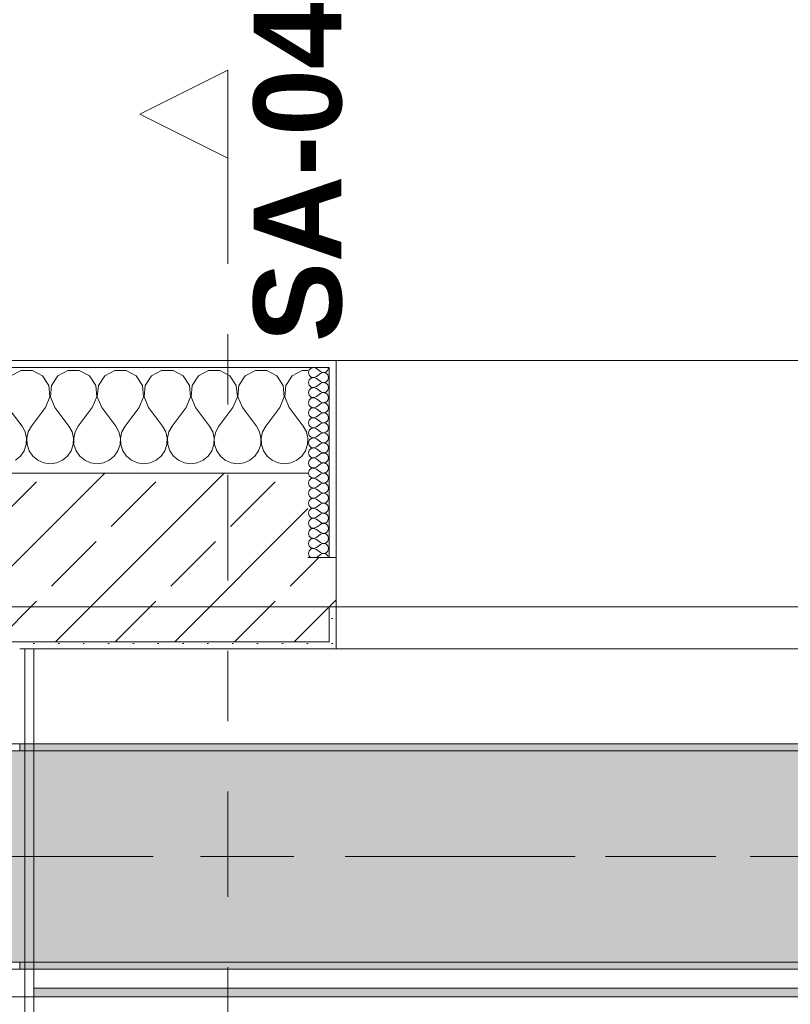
# Model space of a CAD drawing. Header units: metres. Extents: x -3.6 to 84.5, y -11 to 16.8.
# Tile 204 of 256: x 33.1 to 34.2, y 12.9 to 14.3. Entities that reach past the tile are written whole.
import ezdxf

# ---------------------------------------------------------------- set-up
doc = ezdxf.new("R2010")
doc.units = ezdxf.units.M
doc.header["$MEASUREMENT"] = 0
for name, pattern in [('Achse', [0.2, 0.1, -0.05, 0, -0.05]), ('Schnittlinie', [0.3, 0.15, -0.075, 0, -0.075]), ('Strichlinie doppelt', [0.546806, 0.264583, -0.105833, 0.070556, -0.105833]), ('Wipeout_Contour', [1, 0, -1])]:
    doc.linetypes.add(name, pattern=pattern)
for name, color, linetype in [('203 - Marker.Schnitt - Ausbaudetail SA', 7, 'Continuous'), ('451 - Universal.Achsen Raster', 7, 'Continuous'), ('604 - Struktur.Wand Aussen', 7, 'Continuous'), ('608 - Struktur.Träger', 7, 'Continuous'), ('Neubau_606 - Struktur.Wand Innen Ausbau', 7, 'Continuous'), ('Neubau_653 - Abdeckung.TB Verkofferung', 7, 'Continuous')]:
    doc.layers.add(name, color=color, linetype=linetype)
doc.styles.add('ERSTELLTER_STIL_1', font='txt')
pattern_1 = [(45, (0, 0), (-0.01767767, 0.01767767), [0, -0.025])]
pattern_2 = [(0, (0, 0), (0, 0.08660254), [0, -0.05]), (0, (0.025, 0.0433), (0, 0.08660254), [0, -0.05])]
pattern_3 = [(45, (0, 0), (-0.0848528, 0.0848528), []), (45, (-0.04243, 0.04243), (-0.0848528, 0.0848528), [0.09, -0.03])]

# ---------------------------------------------------------------- blocks, each defined once
blk = doc.blocks.new('*X39')
at = {"layer": '604 - Struktur.Wand Aussen', "color": 7, "linetype": 'Continuous', "lineweight": 5}
for p, q in [((33.0919, 13.8407), (33.0776, 13.833)), ((33.1081, 13.8407), (33.0919, 13.8407)), ((33.1224, 13.833), (33.1081, 13.8407)), ((33.1314, 13.8195), (33.1224, 13.833)), ((33.1442, 13.833), (33.1352, 13.8195)), ((33.1585, 13.8407), (33.1442, 13.833)), ((33.1748, 13.8407), (33.1585, 13.8407)), ((33.1891, 13.833), (33.1748, 13.8407)), ((33.1981, 13.8195), (33.1891, 13.833)), ((33.2109, 13.833), (33.2019, 13.8195)), ((33.2252, 13.8407), (33.2109, 13.833)), ((33.2415, 13.8407), (33.2252, 13.8407)), ((33.2558, 13.833), (33.2415, 13.8407)), ((33.2648, 13.8195), (33.2558, 13.833)), ((33.2776, 13.833), (33.2686, 13.8195)), ((33.2919, 13.8407), (33.2776, 13.833)), ((33.3081, 13.8407), (33.2919, 13.8407)), ((33.3224, 13.833), (33.3081, 13.8407)), ((33.3314, 13.8195), (33.3224, 13.833)), ((33.3442, 13.833), (33.3352, 13.8195)), ((33.3585, 13.8407), (33.3442, 13.833)), ((33.3748, 13.8407), (33.3585, 13.8407)), ((33.3891, 13.833), (33.3748, 13.8407)), ((33.3981, 13.8195), (33.3891, 13.833)), ((33.4109, 13.833), (33.4019, 13.8195)), ((33.4252, 13.8407), (33.4109, 13.833)), ((33.4415, 13.8407), (33.4252, 13.8407)), ((33.4558, 13.833), (33.4415, 13.8407)), ((33.4648, 13.8195), (33.4558, 13.833)), ((33.4776, 13.833), (33.4686, 13.8195)), ((33.4919, 13.8407), (33.4776, 13.833)), ((33.5, 13.8407), (33.4919, 13.8407)), ((33.133, 13.8033), (33.1314, 13.8195)), ((33.1352, 13.8195), (33.1337, 13.8033)), ((33.1996, 13.8033), (33.1981, 13.8195)), ((33.2019, 13.8195), (33.2004, 13.8033)), ((33.2663, 13.8033), (33.2648, 13.8195)), ((33.2686, 13.8195), (33.267, 13.8033)), ((33.333, 13.8033), (33.3314, 13.8195)), ((33.3352, 13.8195), (33.3337, 13.8033)), ((33.3996, 13.8033), (33.3981, 13.8195)), ((33.4019, 13.8195), (33.4004, 13.8033)), ((33.4663, 13.8033), (33.4648, 13.8195)), ((33.4686, 13.8195), (33.467, 13.8033)), ((33.1267, 13.7883), (33.133, 13.8033)), ((33.1337, 13.8033), (33.14, 13.7883)), ((33.1933, 13.7883), (33.1996, 13.8033)), ((33.2004, 13.8033), (33.2067, 13.7883)), ((33.26, 13.7883), (33.2663, 13.8033)), ((33.267, 13.8033), (33.2733, 13.7883)), ((33.3267, 13.7883), (33.333, 13.8033)), ((33.3337, 13.8033), (33.34, 13.7883)), ((33.3933, 13.7883), (33.3996, 13.8033)), ((33.4004, 13.8033), (33.4067, 13.7883)), ((33.46, 13.7883), (33.4663, 13.8033)), ((33.467, 13.8033), (33.4733, 13.7883)), ((33.0733, 13.7883), (33.0933, 13.7617)), ((33.1267, 13.7883), (33.1067, 13.7617)), ((33.14, 13.7883), (33.16, 13.7617)), ((33.1933, 13.7883), (33.1733, 13.7617)), ((33.2067, 13.7883), (33.2267, 13.7617)), ((33.26, 13.7883), (33.24, 13.7617)), ((33.2733, 13.7883), (33.2933, 13.7617)), ((33.3267, 13.7883), (33.3067, 13.7617)), ((33.34, 13.7883), (33.36, 13.7617)), ((33.3933, 13.7883), (33.3733, 13.7617)), ((33.4067, 13.7883), (33.4267, 13.7617)), ((33.46, 13.7883), (33.44, 13.7617)), ((33.4733, 13.7883), (33.4933, 13.7617)), ((33.0978, 13.7536), (33.0933, 13.7617)), ((33.1067, 13.7617), (33.1022, 13.7536)), ((33.1645, 13.7536), (33.16, 13.7617)), ((33.1733, 13.7617), (33.1689, 13.7536)), ((33.2311, 13.7536), (33.2267, 13.7617)), ((33.24, 13.7617), (33.2355, 13.7536)), ((33.2978, 13.7536), (33.2933, 13.7617)), ((33.3067, 13.7617), (33.3022, 13.7536)), ((33.3645, 13.7536), (33.36, 13.7617)), ((33.3733, 13.7617), (33.3689, 13.7536)), ((33.4311, 13.7536), (33.4267, 13.7617)), ((33.44, 13.7617), (33.4355, 13.7536)), ((33.4978, 13.7536), (33.4933, 13.7617)), ((33.0999, 13.7447), (33.0978, 13.7536)), ((33.0994, 13.7355), (33.0999, 13.7447)), ((33.1022, 13.7536), (33.1001, 13.7447)), ((33.1001, 13.7447), (33.1006, 13.7355)), ((33.1665, 13.7447), (33.1645, 13.7536)), ((33.1661, 13.7355), (33.1665, 13.7447)), ((33.1689, 13.7536), (33.1668, 13.7447)), ((33.1668, 13.7447), (33.1672, 13.7355)), ((33.2332, 13.7447), (33.2311, 13.7536)), ((33.2328, 13.7355), (33.2332, 13.7447)), ((33.2355, 13.7536), (33.2335, 13.7447)), ((33.2335, 13.7447), (33.2339, 13.7355)), ((33.2999, 13.7447), (33.2978, 13.7536)), ((33.2994, 13.7355), (33.2999, 13.7447)), ((33.3022, 13.7536), (33.3001, 13.7447)), ((33.3001, 13.7447), (33.3006, 13.7355)), ((33.3665, 13.7447), (33.3645, 13.7536)), ((33.3661, 13.7355), (33.3665, 13.7447)), ((33.3689, 13.7536), (33.3668, 13.7447)), ((33.3668, 13.7447), (33.3672, 13.7355)), ((33.4332, 13.7447), (33.4311, 13.7536)), ((33.4328, 13.7355), (33.4332, 13.7447)), ((33.4355, 13.7536), (33.4335, 13.7447)), ((33.4335, 13.7447), (33.4339, 13.7355)), ((33.4999, 13.7447), (33.4978, 13.7536)), ((33.4994, 13.7355), (33.4999, 13.7447)), ((33.0965, 13.7268), (33.0994, 13.7355)), ((33.1006, 13.7355), (33.1035, 13.7268)), ((33.1631, 13.7268), (33.1661, 13.7355)), ((33.1672, 13.7355), (33.1702, 13.7268)), ((33.2298, 13.7268), (33.2328, 13.7355)), ((33.2339, 13.7355), (33.2369, 13.7268)), ((33.2965, 13.7268), (33.2994, 13.7355)), ((33.3006, 13.7355), (33.3035, 13.7268)), ((33.3631, 13.7268), (33.3661, 13.7355)), ((33.3672, 13.7355), (33.3702, 13.7268)), ((33.4298, 13.7268), (33.4328, 13.7355)), ((33.4339, 13.7355), (33.4369, 13.7268)), ((33.4965, 13.7268), (33.4994, 13.7355)), ((33.0842, 13.7133), (33.0913, 13.7192)), ((33.0913, 13.7192), (33.0965, 13.7268)), ((33.1035, 13.7268), (33.1087, 13.7192)), ((33.1087, 13.7192), (33.1158, 13.7133)), ((33.1509, 13.7133), (33.1579, 13.7192)), ((33.1579, 13.7192), (33.1631, 13.7268)), ((33.1702, 13.7268), (33.1754, 13.7192)), ((33.1754, 13.7192), (33.1825, 13.7133)), ((33.2175, 13.7133), (33.2246, 13.7192)), ((33.2246, 13.7192), (33.2298, 13.7268)), ((33.2369, 13.7268), (33.2421, 13.7192)), ((33.2421, 13.7192), (33.2491, 13.7133)), ((33.2842, 13.7133), (33.2913, 13.7192)), ((33.2913, 13.7192), (33.2965, 13.7268)), ((33.3035, 13.7268), (33.3087, 13.7192)), ((33.3087, 13.7192), (33.3158, 13.7133)), ((33.3509, 13.7133), (33.3579, 13.7192)), ((33.3579, 13.7192), (33.3631, 13.7268)), ((33.3702, 13.7268), (33.3754, 13.7192)), ((33.3754, 13.7192), (33.3825, 13.7133)), ((33.4175, 13.7133), (33.4246, 13.7192)), ((33.4246, 13.7192), (33.4298, 13.7268)), ((33.4369, 13.7268), (33.4421, 13.7192)), ((33.4421, 13.7192), (33.4491, 13.7133)), ((33.4842, 13.7133), (33.4913, 13.7192)), ((33.4913, 13.7192), (33.4965, 13.7268)), ((33.1158, 13.7133), (33.1242, 13.7096)), ((33.1242, 13.7096), (33.1333, 13.7083)), ((33.1333, 13.7083), (33.1424, 13.7096)), ((33.1424, 13.7096), (33.1509, 13.7133)), ((33.1825, 13.7133), (33.1909, 13.7096)), ((33.1909, 13.7096), (33.2, 13.7083)), ((33.2, 13.7083), (33.2091, 13.7096)), ((33.2091, 13.7096), (33.2175, 13.7133)), ((33.2491, 13.7133), (33.2576, 13.7096)), ((33.2576, 13.7096), (33.2667, 13.7083)), ((33.2667, 13.7083), (33.2758, 13.7096)), ((33.2758, 13.7096), (33.2842, 13.7133)), ((33.3158, 13.7133), (33.3242, 13.7096)), ((33.3242, 13.7096), (33.3333, 13.7083)), ((33.3333, 13.7083), (33.3424, 13.7096)), ((33.3424, 13.7096), (33.3509, 13.7133)), ((33.3825, 13.7133), (33.3909, 13.7096)), ((33.3909, 13.7096), (33.4, 13.7083)), ((33.4, 13.7083), (33.4091, 13.7096)), ((33.4091, 13.7096), (33.4175, 13.7133)), ((33.4491, 13.7133), (33.4576, 13.7096)), ((33.4576, 13.7096), (33.4667, 13.7083)), ((33.4667, 13.7083), (33.4758, 13.7096)), ((33.4758, 13.7096), (33.4842, 13.7133))]:
    blk.add_line(p, q, dxfattribs=at)
blk = doc.blocks.new('*X66')
at = {"layer": '604 - Struktur.Wand Aussen', "color": 7, "linetype": 'Continuous', "lineweight": 5}
for p, q in [((33.5018, 13.8416), (33.5007, 13.8379)), ((33.5047, 13.8442), (33.5018, 13.8416)), ((33.5085, 13.845), (33.5047, 13.8442)), ((33.5121, 13.8436), (33.5085, 13.845)), ((33.5121, 13.8436), (33.5179, 13.8393)), ((33.5282, 13.8412), (33.529, 13.843)), ((33.529, 13.843), (33.5293, 13.845)), ((33.5007, 13.8379), (33.5018, 13.8341)), ((33.5018, 13.8341), (33.5047, 13.8315)), ((33.5047, 13.83), (33.5018, 13.8273)), ((33.5047, 13.8315), (33.5085, 13.8307)), ((33.5085, 13.8307), (33.5047, 13.83)), ((33.5085, 13.8307), (33.5121, 13.8321)), ((33.5121, 13.8293), (33.5085, 13.8307)), ((33.5121, 13.8321), (33.5179, 13.8364)), ((33.5121, 13.8293), (33.5179, 13.825)), ((33.5179, 13.8393), (33.5196, 13.8383)), ((33.5196, 13.8374), (33.5179, 13.8364)), ((33.5196, 13.8383), (33.5215, 13.8379)), ((33.5215, 13.8378), (33.5196, 13.8374)), ((33.5215, 13.8379), (33.5235, 13.838)), ((33.5235, 13.8377), (33.5215, 13.8378)), ((33.5235, 13.838), (33.5253, 13.8386)), ((33.5253, 13.8371), (33.5235, 13.8377)), ((33.5253, 13.8386), (33.527, 13.8397)), ((33.527, 13.836), (33.5253, 13.8371)), ((33.527, 13.8397), (33.5282, 13.8412)), ((33.5282, 13.8345), (33.527, 13.836)), ((33.529, 13.8327), (33.5282, 13.8345)), ((33.5282, 13.827), (33.529, 13.8288)), ((33.5293, 13.8307), (33.529, 13.8327)), ((33.529, 13.8288), (33.5293, 13.8307)), ((33.5018, 13.8273), (33.5007, 13.8236)), ((33.5007, 13.8236), (33.5018, 13.8198)), ((33.5018, 13.8198), (33.5047, 13.8172)), ((33.5047, 13.8157), (33.5018, 13.813)), ((33.5047, 13.8172), (33.5085, 13.8165)), ((33.5085, 13.8164), (33.5047, 13.8157)), ((33.5085, 13.8165), (33.5121, 13.8179)), ((33.5121, 13.815), (33.5085, 13.8164)), ((33.5121, 13.8179), (33.5179, 13.8221)), ((33.5121, 13.815), (33.5179, 13.8107)), ((33.5179, 13.825), (33.5196, 13.824)), ((33.5196, 13.8231), (33.5179, 13.8221)), ((33.5196, 13.824), (33.5215, 13.8236)), ((33.5215, 13.8235), (33.5196, 13.8231)), ((33.5215, 13.8236), (33.5235, 13.8237)), ((33.5235, 13.8234), (33.5215, 13.8235)), ((33.5235, 13.8237), (33.5253, 13.8243)), ((33.5253, 13.8228), (33.5235, 13.8234)), ((33.5253, 13.8243), (33.527, 13.8254)), ((33.527, 13.8217), (33.5253, 13.8228)), ((33.527, 13.8254), (33.5282, 13.827)), ((33.5282, 13.8202), (33.527, 13.8217)), ((33.529, 13.8184), (33.5282, 13.8202)), ((33.5282, 13.8127), (33.529, 13.8145)), ((33.5293, 13.8164), (33.529, 13.8184)), ((33.529, 13.8145), (33.5293, 13.8164)), ((33.5018, 13.813), (33.5007, 13.8093)), ((33.5007, 13.8093), (33.5018, 13.8055)), ((33.5018, 13.8055), (33.5047, 13.8029)), ((33.5047, 13.8014), (33.5018, 13.7988)), ((33.5047, 13.8029), (33.5085, 13.8022)), ((33.5085, 13.8021), (33.5047, 13.8014)), ((33.5085, 13.8022), (33.5121, 13.8036)), ((33.5121, 13.8007), (33.5085, 13.8021)), ((33.5121, 13.8036), (33.5179, 13.8079)), ((33.5121, 13.8007), (33.5179, 13.7964)), ((33.5179, 13.8107), (33.5196, 13.8098)), ((33.5196, 13.8088), (33.5179, 13.8079)), ((33.5196, 13.8098), (33.5215, 13.8093)), ((33.5215, 13.8093), (33.5196, 13.8088)), ((33.5215, 13.8093), (33.5235, 13.8094)), ((33.5235, 13.8092), (33.5215, 13.8093)), ((33.5235, 13.8094), (33.5253, 13.81)), ((33.5253, 13.8085), (33.5235, 13.8092)), ((33.5253, 13.81), (33.527, 13.8112)), ((33.527, 13.8074), (33.5253, 13.8085)), ((33.527, 13.8112), (33.5282, 13.8127)), ((33.5282, 13.8059), (33.527, 13.8074)), ((33.529, 13.8041), (33.5282, 13.8059)), ((33.5282, 13.7984), (33.529, 13.8002)), ((33.5293, 13.8021), (33.529, 13.8041)), ((33.529, 13.8002), (33.5293, 13.8021)), ((33.5018, 13.7988), (33.5007, 13.795)), ((33.5007, 13.795), (33.5018, 13.7912)), ((33.5018, 13.7912), (33.5047, 13.7886)), ((33.5047, 13.7871), (33.5018, 13.7845)), ((33.5047, 13.7886), (33.5085, 13.7879)), ((33.5085, 13.7878), (33.5047, 13.7871)), ((33.5085, 13.7879), (33.5121, 13.7893)), ((33.5121, 13.7864), (33.5085, 13.7878)), ((33.5121, 13.7893), (33.5179, 13.7936)), ((33.5121, 13.7864), (33.5179, 13.7821)), ((33.5179, 13.7964), (33.5196, 13.7955)), ((33.5196, 13.7945), (33.5179, 13.7936)), ((33.5196, 13.7955), (33.5215, 13.795)), ((33.5215, 13.795), (33.5196, 13.7945)), ((33.5215, 13.795), (33.5235, 13.7951)), ((33.5235, 13.7949), (33.5215, 13.795)), ((33.5235, 13.7951), (33.5253, 13.7958)), ((33.5253, 13.7942), (33.5235, 13.7949)), ((33.5253, 13.7958), (33.527, 13.7969)), ((33.527, 13.7931), (33.5253, 13.7942)), ((33.527, 13.7969), (33.5282, 13.7984)), ((33.5282, 13.7916), (33.527, 13.7931)), ((33.529, 13.7898), (33.5282, 13.7916)), ((33.5282, 13.7841), (33.529, 13.7859)), ((33.5293, 13.7879), (33.529, 13.7898)), ((33.529, 13.7859), (33.5293, 13.7879)), ((33.5018, 13.7845), (33.5007, 13.7807)), ((33.5007, 13.7807), (33.5018, 13.777)), ((33.5018, 13.777), (33.5047, 13.7743)), ((33.5047, 13.7728), (33.5018, 13.7702)), ((33.5047, 13.7743), (33.5085, 13.7736)), ((33.5085, 13.7735), (33.5047, 13.7728)), ((33.5085, 13.7736), (33.5121, 13.775)), ((33.5121, 13.7721), (33.5085, 13.7735)), ((33.5121, 13.775), (33.5179, 13.7793)), ((33.5121, 13.7721), (33.5179, 13.7679)), ((33.5179, 13.7821), (33.5196, 13.7812)), ((33.5196, 13.7802), (33.5179, 13.7793)), ((33.5196, 13.7812), (33.5215, 13.7807)), ((33.5215, 13.7807), (33.5196, 13.7802)), ((33.5215, 13.7807), (33.5235, 13.7808)), ((33.5235, 13.7806), (33.5215, 13.7807)), ((33.5235, 13.7808), (33.5253, 13.7815)), ((33.5253, 13.78), (33.5235, 13.7806)), ((33.5253, 13.7815), (33.527, 13.7826)), ((33.527, 13.7788), (33.5253, 13.78)), ((33.527, 13.7826), (33.5282, 13.7841)), ((33.5282, 13.7773), (33.527, 13.7788)), ((33.529, 13.7755), (33.5282, 13.7773)), ((33.5282, 13.7698), (33.529, 13.7716)), ((33.5293, 13.7736), (33.529, 13.7755)), ((33.529, 13.7716), (33.5293, 13.7736)), ((33.5018, 13.7702), (33.5007, 13.7664)), ((33.5007, 13.7664), (33.5018, 13.7627)), ((33.5018, 13.7627), (33.5047, 13.76)), ((33.5047, 13.7585), (33.5018, 13.7559)), ((33.5047, 13.76), (33.5085, 13.7593)), ((33.5085, 13.7593), (33.5047, 13.7585)), ((33.5085, 13.7593), (33.5121, 13.7607)), ((33.5121, 13.7579), (33.5085, 13.7593)), ((33.5121, 13.7607), (33.5179, 13.765)), ((33.5121, 13.7579), (33.5179, 13.7536)), ((33.5179, 13.7679), (33.5196, 13.7669)), ((33.5196, 13.766), (33.5179, 13.765)), ((33.5196, 13.7669), (33.5215, 13.7665)), ((33.5215, 13.7664), (33.5196, 13.766)), ((33.5215, 13.7665), (33.5235, 13.7666)), ((33.5235, 13.7663), (33.5215, 13.7664)), ((33.5235, 13.7666), (33.5253, 13.7672)), ((33.5253, 13.7657), (33.5235, 13.7663)), ((33.5253, 13.7672), (33.527, 13.7683)), ((33.527, 13.7646), (33.5253, 13.7657)), ((33.527, 13.7683), (33.5282, 13.7698)), ((33.5282, 13.763), (33.527, 13.7646)), ((33.529, 13.7612), (33.5282, 13.763)), ((33.5293, 13.7593), (33.529, 13.7612)), ((33.529, 13.7573), (33.5293, 13.7593)), ((33.5018, 13.7559), (33.5007, 13.7521)), ((33.5007, 13.7521), (33.5018, 13.7484)), ((33.5018, 13.7484), (33.5047, 13.7458)), ((33.5047, 13.7442), (33.5018, 13.7416)), ((33.5047, 13.7458), (33.5085, 13.745)), ((33.5085, 13.745), (33.5047, 13.7442)), ((33.5085, 13.745), (33.5121, 13.7464)), ((33.5121, 13.7436), (33.5085, 13.745)), ((33.5121, 13.7464), (33.5179, 13.7507)), ((33.5179, 13.7536), (33.5196, 13.7526)), ((33.5196, 13.7517), (33.5179, 13.7507)), ((33.5196, 13.7526), (33.5215, 13.7522)), ((33.5215, 13.7521), (33.5196, 13.7517)), ((33.5215, 13.7522), (33.5235, 13.7523)), ((33.5235, 13.752), (33.5215, 13.7521)), ((33.5235, 13.7523), (33.5253, 13.7529)), ((33.5253, 13.7514), (33.5235, 13.752)), ((33.5253, 13.7529), (33.527, 13.754)), ((33.527, 13.7503), (33.5253, 13.7514)), ((33.527, 13.754), (33.5282, 13.7555)), ((33.5282, 13.7488), (33.527, 13.7503)), ((33.5282, 13.7555), (33.529, 13.7573)), ((33.529, 13.747), (33.5282, 13.7488)), ((33.5293, 13.745), (33.529, 13.747)), ((33.529, 13.743), (33.5293, 13.745)), ((33.5018, 13.7416), (33.5007, 13.7379)), ((33.5007, 13.7379), (33.5018, 13.7341)), ((33.5018, 13.7341), (33.5047, 13.7315)), ((33.5047, 13.73), (33.5018, 13.7273)), ((33.5047, 13.7315), (33.5085, 13.7307)), ((33.5085, 13.7307), (33.5047, 13.73)), ((33.5085, 13.7307), (33.5121, 13.7321)), ((33.5121, 13.7293), (33.5085, 13.7307)), ((33.5121, 13.7436), (33.5179, 13.7393)), ((33.5121, 13.7321), (33.5179, 13.7364)), ((33.5179, 13.7393), (33.5196, 13.7383)), ((33.5196, 13.7374), (33.5179, 13.7364)), ((33.5196, 13.7383), (33.5215, 13.7379)), ((33.5215, 13.7378), (33.5196, 13.7374)), ((33.5215, 13.7379), (33.5235, 13.738)), ((33.5235, 13.7377), (33.5215, 13.7378)), ((33.5235, 13.738), (33.5253, 13.7386)), ((33.5253, 13.7371), (33.5235, 13.7377)), ((33.5253, 13.7386), (33.527, 13.7397)), ((33.527, 13.736), (33.5253, 13.7371)), ((33.527, 13.7397), (33.5282, 13.7412)), ((33.5282, 13.7345), (33.527, 13.736)), ((33.5282, 13.7412), (33.529, 13.743)), ((33.529, 13.7327), (33.5282, 13.7345)), ((33.5293, 13.7307), (33.529, 13.7327)), ((33.529, 13.7288), (33.5293, 13.7307)), ((33.5018, 13.7273), (33.5007, 13.7236)), ((33.5007, 13.7236), (33.5018, 13.7198)), ((33.5018, 13.7198), (33.5047, 13.7172)), ((33.5047, 13.7157), (33.5018, 13.713)), ((33.5047, 13.7172), (33.5085, 13.7165)), ((33.5085, 13.7164), (33.5047, 13.7157)), ((33.5085, 13.7165), (33.5121, 13.7179)), ((33.5121, 13.715), (33.5085, 13.7164)), ((33.5121, 13.7293), (33.5179, 13.725)), ((33.5121, 13.7179), (33.5179, 13.7221)), ((33.5179, 13.725), (33.5196, 13.724)), ((33.5196, 13.7231), (33.5179, 13.7221)), ((33.5196, 13.724), (33.5215, 13.7236)), ((33.5215, 13.7235), (33.5196, 13.7231)), ((33.5215, 13.7236), (33.5235, 13.7237)), ((33.5235, 13.7234), (33.5215, 13.7235)), ((33.5235, 13.7237), (33.5253, 13.7243)), ((33.5253, 13.7228), (33.5235, 13.7234)), ((33.5253, 13.7243), (33.527, 13.7254)), ((33.527, 13.7217), (33.5253, 13.7228)), ((33.527, 13.7254), (33.5282, 13.727)), ((33.5282, 13.7202), (33.527, 13.7217)), ((33.5282, 13.727), (33.529, 13.7288)), ((33.529, 13.7184), (33.5282, 13.7202)), ((33.5293, 13.7164), (33.529, 13.7184)), ((33.529, 13.7145), (33.5293, 13.7164)), ((33.5018, 13.713), (33.5007, 13.7093)), ((33.5007, 13.7093), (33.5018, 13.7055)), ((33.5018, 13.7055), (33.5047, 13.7029)), ((33.5047, 13.7029), (33.5085, 13.7022)), ((33.5085, 13.7021), (33.5047, 13.7014)), ((33.5085, 13.7022), (33.5121, 13.7036)), ((33.5121, 13.7007), (33.5085, 13.7021)), ((33.5121, 13.715), (33.5179, 13.7107)), ((33.5121, 13.7036), (33.5179, 13.7079)), ((33.5179, 13.7107), (33.5196, 13.7098)), ((33.5196, 13.7088), (33.5179, 13.7079)), ((33.5196, 13.7098), (33.5215, 13.7093)), ((33.5215, 13.7093), (33.5196, 13.7088)), ((33.5215, 13.7093), (33.5235, 13.7094)), ((33.5235, 13.7092), (33.5215, 13.7093)), ((33.5235, 13.7094), (33.5253, 13.71)), ((33.5253, 13.7085), (33.5235, 13.7092)), ((33.5253, 13.71), (33.527, 13.7112)), ((33.527, 13.7074), (33.5253, 13.7085)), ((33.527, 13.7112), (33.5282, 13.7127)), ((33.5282, 13.7059), (33.527, 13.7074)), ((33.5282, 13.7127), (33.529, 13.7145)), ((33.529, 13.7041), (33.5282, 13.7059)), ((33.5293, 13.7021), (33.529, 13.7041)), ((33.529, 13.7002), (33.5293, 13.7021)), ((33.5018, 13.6988), (33.5007, 13.695)), ((33.5007, 13.695), (33.5018, 13.6912)), ((33.5047, 13.7014), (33.5018, 13.6988)), ((33.5018, 13.6912), (33.5047, 13.6886)), ((33.5047, 13.6886), (33.5085, 13.6879)), ((33.5085, 13.6878), (33.5047, 13.6871)), ((33.5085, 13.6879), (33.5121, 13.6893)), ((33.5121, 13.6864), (33.5085, 13.6878)), ((33.5121, 13.7007), (33.5179, 13.6964)), ((33.5121, 13.6893), (33.5179, 13.6936)), ((33.5179, 13.6964), (33.5196, 13.6955)), ((33.5196, 13.6945), (33.5179, 13.6936)), ((33.5196, 13.6955), (33.5215, 13.695)), ((33.5215, 13.695), (33.5196, 13.6945)), ((33.5215, 13.695), (33.5235, 13.6951)), ((33.5235, 13.6949), (33.5215, 13.695)), ((33.5235, 13.6951), (33.5253, 13.6958)), ((33.5253, 13.6942), (33.5235, 13.6949)), ((33.5253, 13.6958), (33.527, 13.6969)), ((33.527, 13.6931), (33.5253, 13.6942)), ((33.527, 13.6969), (33.5282, 13.6984)), ((33.5282, 13.6916), (33.527, 13.6931)), ((33.5282, 13.6984), (33.529, 13.7002)), ((33.529, 13.6898), (33.5282, 13.6916)), ((33.5293, 13.6879), (33.529, 13.6898)), ((33.529, 13.6859), (33.5293, 13.6879)), ((33.5018, 13.6845), (33.5007, 13.6807)), ((33.5007, 13.6807), (33.5018, 13.677)), ((33.5047, 13.6871), (33.5018, 13.6845)), ((33.5018, 13.677), (33.5047, 13.6743)), ((33.5047, 13.6743), (33.5085, 13.6736)), ((33.5085, 13.6736), (33.5121, 13.675)), ((33.5121, 13.6864), (33.5179, 13.6821)), ((33.5121, 13.675), (33.5179, 13.6793)), ((33.5179, 13.6821), (33.5196, 13.6812)), ((33.5196, 13.6802), (33.5179, 13.6793)), ((33.5196, 13.6812), (33.5215, 13.6807)), ((33.5215, 13.6807), (33.5196, 13.6802)), ((33.5215, 13.6807), (33.5235, 13.6808)), ((33.5235, 13.6806), (33.5215, 13.6807)), ((33.5235, 13.6808), (33.5253, 13.6815)), ((33.5253, 13.68), (33.5235, 13.6806)), ((33.5253, 13.6815), (33.527, 13.6826)), ((33.527, 13.6788), (33.5253, 13.68)), ((33.527, 13.6826), (33.5282, 13.6841)), ((33.5282, 13.6773), (33.527, 13.6788)), ((33.5282, 13.6841), (33.529, 13.6859)), ((33.529, 13.6755), (33.5282, 13.6773)), ((33.5293, 13.6736), (33.529, 13.6755)), ((33.5018, 13.6702), (33.5007, 13.6664)), ((33.5007, 13.6664), (33.5018, 13.6627)), ((33.5047, 13.6728), (33.5018, 13.6702)), ((33.5018, 13.6627), (33.5047, 13.66)), ((33.5085, 13.6735), (33.5047, 13.6728)), ((33.5047, 13.66), (33.5085, 13.6593)), ((33.5121, 13.6721), (33.5085, 13.6735)), ((33.5085, 13.6593), (33.5121, 13.6607)), ((33.5121, 13.6721), (33.5179, 13.6679)), ((33.5121, 13.6607), (33.5179, 13.665)), ((33.5179, 13.6679), (33.5196, 13.6669)), ((33.5196, 13.666), (33.5179, 13.665)), ((33.5196, 13.6669), (33.5215, 13.6665)), ((33.5215, 13.6664), (33.5196, 13.666)), ((33.5215, 13.6665), (33.5235, 13.6666)), ((33.5235, 13.6663), (33.5215, 13.6664)), ((33.5235, 13.6666), (33.5253, 13.6672)), ((33.5253, 13.6657), (33.5235, 13.6663)), ((33.5253, 13.6672), (33.527, 13.6683)), ((33.527, 13.6646), (33.5253, 13.6657)), ((33.527, 13.6683), (33.5282, 13.6698)), ((33.5282, 13.663), (33.527, 13.6646)), ((33.5282, 13.6698), (33.529, 13.6716)), ((33.529, 13.6612), (33.5282, 13.663)), ((33.529, 13.6716), (33.5293, 13.6736)), ((33.5293, 13.6593), (33.529, 13.6612)), ((33.5018, 13.6559), (33.5007, 13.6521)), ((33.5007, 13.6521), (33.5018, 13.6484)), ((33.5047, 13.6585), (33.5018, 13.6559)), ((33.5018, 13.6484), (33.5047, 13.6458)), ((33.5085, 13.6593), (33.5047, 13.6585)), ((33.5047, 13.6458), (33.5085, 13.645)), ((33.5121, 13.6579), (33.5085, 13.6593)), ((33.5085, 13.645), (33.5121, 13.6464)), ((33.5121, 13.6579), (33.5179, 13.6536)), ((33.5121, 13.6464), (33.5179, 13.6507)), ((33.5179, 13.6536), (33.5196, 13.6526)), ((33.5196, 13.6517), (33.5179, 13.6507)), ((33.5196, 13.6526), (33.5215, 13.6522)), ((33.5215, 13.6521), (33.5196, 13.6517)), ((33.5215, 13.6522), (33.5235, 13.6523)), ((33.5235, 13.652), (33.5215, 13.6521)), ((33.5235, 13.6523), (33.5253, 13.6529)), ((33.5253, 13.6514), (33.5235, 13.652)), ((33.5253, 13.6529), (33.527, 13.654)), ((33.527, 13.6503), (33.5253, 13.6514)), ((33.527, 13.654), (33.5282, 13.6555)), ((33.5282, 13.6488), (33.527, 13.6503)), ((33.5282, 13.6555), (33.529, 13.6573)), ((33.529, 13.647), (33.5282, 13.6488)), ((33.529, 13.6573), (33.5293, 13.6593)), ((33.5293, 13.645), (33.529, 13.647)), ((33.5018, 13.6416), (33.5007, 13.6379)), ((33.5007, 13.6379), (33.5018, 13.6341)), ((33.5047, 13.6442), (33.5018, 13.6416)), ((33.5018, 13.6341), (33.5047, 13.6315)), ((33.5085, 13.645), (33.5047, 13.6442)), ((33.5121, 13.6436), (33.5085, 13.645)), ((33.5085, 13.6307), (33.5121, 13.6321)), ((33.5121, 13.6436), (33.5179, 13.6393)), ((33.5121, 13.6321), (33.5179, 13.6364)), ((33.5179, 13.6393), (33.5196, 13.6383)), ((33.5196, 13.6374), (33.5179, 13.6364)), ((33.5196, 13.6383), (33.5215, 13.6379)), ((33.5215, 13.6378), (33.5196, 13.6374)), ((33.5215, 13.6379), (33.5235, 13.638)), ((33.5235, 13.6377), (33.5215, 13.6378)), ((33.5235, 13.638), (33.5253, 13.6386)), ((33.5253, 13.6371), (33.5235, 13.6377)), ((33.5253, 13.6386), (33.527, 13.6397)), ((33.527, 13.636), (33.5253, 13.6371)), ((33.527, 13.6397), (33.5282, 13.6412)), ((33.5282, 13.6345), (33.527, 13.636)), ((33.5282, 13.6412), (33.529, 13.643)), ((33.529, 13.6327), (33.5282, 13.6345)), ((33.529, 13.643), (33.5293, 13.645)), ((33.5293, 13.6307), (33.529, 13.6327)), ((33.5018, 13.6273), (33.5007, 13.6236)), ((33.5007, 13.6236), (33.5018, 13.6198)), ((33.5047, 13.63), (33.5018, 13.6273)), ((33.5018, 13.6198), (33.5047, 13.6172)), ((33.5047, 13.6315), (33.5085, 13.6307)), ((33.5085, 13.6307), (33.5047, 13.63)), ((33.5121, 13.6293), (33.5085, 13.6307)), ((33.5085, 13.6165), (33.5121, 13.6179)), ((33.5121, 13.6293), (33.5179, 13.625)), ((33.5121, 13.6179), (33.5179, 13.6221)), ((33.5179, 13.625), (33.5196, 13.624)), ((33.5196, 13.6231), (33.5179, 13.6221)), ((33.5196, 13.624), (33.5215, 13.6236)), ((33.5215, 13.6235), (33.5196, 13.6231)), ((33.5215, 13.6236), (33.5235, 13.6237)), ((33.5235, 13.6234), (33.5215, 13.6235)), ((33.5235, 13.6237), (33.5253, 13.6243)), ((33.5253, 13.6228), (33.5235, 13.6234)), ((33.5253, 13.6243), (33.527, 13.6254)), ((33.527, 13.6217), (33.5253, 13.6228)), ((33.527, 13.6254), (33.5282, 13.627)), ((33.5282, 13.6202), (33.527, 13.6217)), ((33.5282, 13.627), (33.529, 13.6288)), ((33.529, 13.6184), (33.5282, 13.6202)), ((33.529, 13.6288), (33.5293, 13.6307)), ((33.5293, 13.6164), (33.529, 13.6184)), ((33.5018, 13.613), (33.5007, 13.6093)), ((33.5007, 13.6093), (33.5018, 13.6055)), ((33.5047, 13.6157), (33.5018, 13.613)), ((33.5018, 13.6055), (33.5047, 13.6029)), ((33.5047, 13.6172), (33.5085, 13.6165)), ((33.5085, 13.6164), (33.5047, 13.6157)), ((33.5121, 13.615), (33.5085, 13.6164)), ((33.5121, 13.615), (33.5179, 13.6107)), ((33.5121, 13.6036), (33.5179, 13.6079)), ((33.5179, 13.6107), (33.5196, 13.6098)), ((33.5196, 13.6088), (33.5179, 13.6079)), ((33.5196, 13.6098), (33.5215, 13.6093)), ((33.5215, 13.6093), (33.5196, 13.6088)), ((33.5215, 13.6093), (33.5235, 13.6094)), ((33.5235, 13.6092), (33.5215, 13.6093)), ((33.5235, 13.6094), (33.5253, 13.61)), ((33.5253, 13.6085), (33.5235, 13.6092)), ((33.5253, 13.61), (33.527, 13.6112)), ((33.527, 13.6074), (33.5253, 13.6085)), ((33.527, 13.6112), (33.5282, 13.6127)), ((33.5282, 13.6059), (33.527, 13.6074)), ((33.5282, 13.6127), (33.529, 13.6145)), ((33.529, 13.6041), (33.5282, 13.6059)), ((33.529, 13.6145), (33.5293, 13.6164)), ((33.5293, 13.6021), (33.529, 13.6041)), ((33.5018, 13.5988), (33.5007, 13.595)), ((33.5007, 13.595), (33.5018, 13.5912)), ((33.5047, 13.6014), (33.5018, 13.5988)), ((33.5018, 13.5912), (33.5047, 13.5886)), ((33.5047, 13.6029), (33.5085, 13.6022)), ((33.5085, 13.6021), (33.5047, 13.6014)), ((33.5085, 13.6022), (33.5121, 13.6036)), ((33.5121, 13.6007), (33.5085, 13.6021)), ((33.5121, 13.6007), (33.5179, 13.5964)), ((33.5121, 13.5893), (33.5179, 13.5936)), ((33.5179, 13.5964), (33.5196, 13.5955)), ((33.5196, 13.5945), (33.5179, 13.5936)), ((33.5196, 13.5955), (33.5215, 13.595)), ((33.5215, 13.595), (33.5196, 13.5945)), ((33.5215, 13.595), (33.5235, 13.5951)), ((33.5235, 13.5949), (33.5215, 13.595)), ((33.5235, 13.5951), (33.5253, 13.5958)), ((33.5253, 13.5942), (33.5235, 13.5949)), ((33.5253, 13.5958), (33.527, 13.5969)), ((33.527, 13.5931), (33.5253, 13.5942)), ((33.527, 13.5969), (33.5282, 13.5984)), ((33.5282, 13.5916), (33.527, 13.5931)), ((33.5282, 13.5984), (33.529, 13.6002)), ((33.529, 13.5898), (33.5282, 13.5916)), ((33.529, 13.6002), (33.5293, 13.6021)), ((33.5293, 13.5879), (33.529, 13.5898)), ((33.5018, 13.5845), (33.5007, 13.5807)), ((33.5007, 13.5807), (33.5018, 13.577)), ((33.5047, 13.5871), (33.5018, 13.5845)), ((33.5018, 13.577), (33.5039, 13.575)), ((33.5047, 13.5886), (33.5085, 13.5879)), ((33.5085, 13.5878), (33.5047, 13.5871)), ((33.5085, 13.5879), (33.5121, 13.5893)), ((33.5121, 13.5864), (33.5085, 13.5878)), ((33.5121, 13.5864), (33.5179, 13.5821)), ((33.5121, 13.575), (33.5179, 13.5793)), ((33.5179, 13.5821), (33.5196, 13.5812)), ((33.5196, 13.5802), (33.5179, 13.5793)), ((33.5196, 13.5812), (33.5215, 13.5807)), ((33.5215, 13.5807), (33.5196, 13.5802)), ((33.5215, 13.5807), (33.5235, 13.5808)), ((33.5235, 13.5806), (33.5215, 13.5807)), ((33.5235, 13.5808), (33.5253, 13.5815)), ((33.5253, 13.58), (33.5235, 13.5806)), ((33.5253, 13.5815), (33.527, 13.5826)), ((33.527, 13.5788), (33.5253, 13.58)), ((33.527, 13.5826), (33.5282, 13.5841)), ((33.5282, 13.5773), (33.527, 13.5788)), ((33.5282, 13.5841), (33.529, 13.5859)), ((33.529, 13.5755), (33.5282, 13.5773)), ((33.529, 13.5859), (33.5293, 13.5879)), ((33.5291, 13.575), (33.529, 13.5755))]:
    blk.add_line(p, q, dxfattribs=at)

msp = doc.modelspace()

# ---------------------------------------------------------------- hatches: boundary and pattern name
at = {"layer": '604 - Struktur.Wand Aussen', "linetype": 'Continuous', "lineweight": 0, "true_color": 0x000000}
h = msp.add_hatch(dxfattribs=at)
h.set_pattern_fill('Verputz_0001', color=18, style=0, pattern_type=2)
h.set_pattern_definition(pattern_2)
h.paths.add_polyline_path([(32.35, 13.855), (32.35, 13.845), (33.53, 13.845), (33.53, 13.855)])
h = msp.add_hatch(dxfattribs=at)
h.set_pattern_fill('Verputz_0001', color=18, style=0, pattern_type=2)
h.set_pattern_definition(pattern_2)
h.paths.add_polyline_path([(33.53, 13.855), (33.53, 13.575), (33.54, 13.575), (33.54, 13.855)])
h = msp.add_hatch(dxfattribs=at)
h.set_pattern_fill('Beton__Stahlbeton_0001', color=18, style=0, pattern_type=2)
h.set_pattern_definition(pattern_3)
h.paths.add_polyline_path([(32.34, 13.505), (32.35, 13.505), (32.35, 13.455), (33.53, 13.455), (33.53, 13.505), (33.54, 13.505), (33.54, 13.575), (33.53, 13.575), (33.5, 13.575), (33.5, 13.695), (32.38, 13.695), (32.38, 13.575), (32.35, 13.575), (32.34, 13.575)])
h = msp.add_hatch(dxfattribs=at)
h.set_pattern_fill('Gips_0001', color=18, style=0, pattern_type=2)
h.set_pattern_definition(pattern_1)
h.paths.add_polyline_path([(33.53, 13.445), (33.54, 13.445), (33.54, 13.505), (33.53, 13.505)])
h = msp.add_hatch(dxfattribs=at)
h.set_pattern_fill('Gips_0001', color=18, style=0, pattern_type=2)
h.set_pattern_definition(pattern_1)
h.paths.add_polyline_path([(33.09, 13.455), (33.09, 13.445), (33.53, 13.445), (33.53, 13.455)])
at = {"layer": '608 - Struktur.Träger', "linetype": 'Continuous', "lineweight": 0, "true_color": 0x000000}
h = msp.add_hatch(dxfattribs=at)
h.set_pattern_fill('Gips_0001', color=18, style=0, pattern_type=2)
h.set_pattern_definition(pattern_1)
h.paths.add_polyline_path([(33.09, 13.3), (36.37, 13.3), (36.37, 13.31), (33.09, 13.31)])
h = msp.add_hatch(dxfattribs=at)
h.set_pattern_fill('Beton__Stahlbeton_0001', color=18, style=0, pattern_type=2)
h.set_pattern_definition(pattern_3)
h.paths.add_polyline_path([(15.09, 13.3), (14.78, 13.3), (14.78, 13), (15.09, 13), (18.37, 13), (18.69, 13), (21.97, 13), (22.29, 13), (25.57, 13), (25.89, 13), (29.17, 13), (29.49, 13), (32.77, 13), (33.09, 13), (36.37, 13), (36.69, 13), (39.97, 13), (40.29, 13), (43.57, 13), (43.89, 13), (47.17, 13), (47.48, 13), (47.48, 13.3), (47.17, 13.3), (43.89, 13.3), (43.57, 13.3), (40.29, 13.3), (39.97, 13.3), (36.69, 13.3), (36.37, 13.3), (33.09, 13.3), (32.77, 13.3), (29.49, 13.3), (29.17, 13.3), (25.89, 13.3), (25.57, 13.3), (22.29, 13.3), (21.97, 13.3), (18.69, 13.3), (18.37, 13.3)])
h = msp.add_hatch(dxfattribs=at)
h.set_pattern_fill('Gips_0001', color=18, style=0, pattern_type=2)
h.set_pattern_definition(pattern_1)
h.paths.add_polyline_path([(33.09, 13), (33.09, 12.99), (36.37, 12.99), (36.37, 13)])
at = {"layer": 'Neubau_606 - Struktur.Wand Innen Ausbau', "linetype": 'Continuous', "lineweight": 0, "true_color": 0x000000}
h = msp.add_hatch(dxfattribs=at)
h.set_pattern_fill('Gips_0001', color=18, style=0, pattern_type=2)
h.set_pattern_definition(pattern_1)
h.paths.add_polyline_path([(33.11, 12.7025), (33.11, 13.445), (33.0975, 13.445), (33.0975, 12.7025)])
at = {"layer": 'Neubau_653 - Abdeckung.TB Verkofferung', "linetype": 'Continuous', "lineweight": 0, "true_color": 0x000000}
h = msp.add_hatch(dxfattribs=at)
h.set_pattern_fill('Gips_0001', color=18, style=0, pattern_type=2)
h.set_pattern_definition(pattern_1)
h.paths.add_polyline_path([(33.11, 12.9505), (36.6575, 12.9505), (36.6575, 12.963), (33.11, 12.963)])

# ---------------------------------------------------------------- linework, layer by layer
at = {"layer": '203 - Marker.Schnitt - Ausbaudetail SA', "color": 7, "linetype": 'Schnittlinie', "lineweight": 13}
msp.add_line((33.3861, 14.1425), (33.3861, 12.663), dxfattribs=at)
at = {"layer": '451 - Universal.Achsen Raster', "color": 160, "linetype": 'Strichlinie doppelt', "lineweight": 9, "true_color": 0x3232ff}
msp.add_line((64.935, 13.15), (-3.175, 13.15), dxfattribs=at)
at = {"layer": '604 - Struktur.Wand Aussen', "color": 7, "linetype": 'Continuous', "lineweight": 5}
for p, q in [((33.5, 13.845), (32.38, 13.845)), ((33.5, 13.845), (33.53, 13.845)), ((33.53, 13.855), (33.54, 13.855)), ((33.53, 13.575), (33.53, 13.845)), ((33.53, 13.845), (33.53, 13.575)), ((33.54, 13.855), (33.54, 13.845)), ((33.54, 13.845), (33.54, 13.705)), ((33.54, 13.705), (33.54, 13.695)), ((33.54, 13.695), (33.54, 13.575)), ((33.5, 13.575), (33.53, 13.575)), ((33.53, 13.575), (33.54, 13.575)), ((33.53, 13.505), (33.54, 13.505)), ((33.54, 13.505), (33.54, 13.455)), ((33.54, 13.455), (33.54, 13.445)), ((33.53, 13.445), (33.54, 13.445))]:
    msp.add_line(p, q, dxfattribs=at)
at = {"layer": '604 - Struktur.Wand Aussen', "color": 7, "linetype": 'Continuous', "lineweight": 13}
for p, q in [((35.94, 13.855), (33.54, 13.855)), ((33.5, 13.695), (32.38, 13.695)), ((33.54, 13.575), (33.54, 13.505)), ((33.53, 13.455), (33.53, 13.505)), ((32.35, 13.455), (33.53, 13.455)), ((33.54, 13.445), (35.94, 13.445))]:
    msp.add_line(p, q, dxfattribs=at)
at = {"layer": '604 - Struktur.Wand Aussen', "color": 7, "linetype": 'Continuous', "lineweight": 5, "flags": 128}
for points in [[(33.53, 13.855), (32.35, 13.855)], [(33.09, 13.445), (33.53, 13.445)]]:
    msp.add_lwpolyline(points, dxfattribs=at)
at = {"layer": '608 - Struktur.Träger', "color": 7, "linetype": 'Continuous', "lineweight": 13}
for p, q in [((14.78, 13.31), (47.48, 13.31)), ((33.09, 13.3), (32.77, 13.3)), ((36.37, 13.3), (33.09, 13.3)), ((14.78, 12.99), (47.48, 12.99))]:
    msp.add_line(p, q, dxfattribs=at)
at = {"layer": '608 - Struktur.Träger', "color": 7, "linetype": 'Continuous', "lineweight": 5}
for p, q in [((33.09, 13.31), (33.09, 13.3)), ((36.37, 13.31), (33.09, 13.31)), ((33.09, 13), (33.09, 12.99)), ((36.37, 12.99), (33.09, 12.99))]:
    msp.add_line(p, q, dxfattribs=at)
at = {"layer": '608 - Struktur.Träger', "color": 7, "linetype": 'Achse', "lineweight": 9}
msp.add_line((14.78, 13.15), (47.48, 13.15), dxfattribs=at)
at = {"layer": '608 - Struktur.Träger', "color": 7, "linetype": 'Continuous', "lineweight": 13, "flags": 128}
msp.add_lwpolyline([(47.48, 13), (47.17, 13), (43.89, 13), (43.57, 13), (40.29, 13), (39.97, 13), (36.69, 13), (36.37, 13), (33.09, 13), (32.77, 13), (29.49, 13), (29.17, 13), (25.89, 13), (25.57, 13), (22.29, 13), (21.97, 13), (18.69, 13), (18.37, 13), (15.09, 13), (14.78, 13)], dxfattribs=at)
at = {"layer": 'Neubau_606 - Struktur.Wand Innen Ausbau', "color": 1, "linetype": 'Continuous', "lineweight": 5}
msp.add_line((33.0975, 12.7525), (33.0975, 13.445), dxfattribs=at)
at = {"layer": 'Neubau_606 - Struktur.Wand Innen Ausbau', "color": 1, "linetype": 'Continuous', "lineweight": 5, "flags": 128}
msp.add_lwpolyline([(33.11, 12.69), (33.11, 13.445)], dxfattribs=at)
at = {"layer": 'Neubau_653 - Abdeckung.TB Verkofferung', "color": 1, "linetype": 'Continuous', "lineweight": 9}
for p, q in [((15.11, 13.505), (47.24, 13.505)), ((22.0355, 12.9505), (47.24, 12.9505))]:
    msp.add_line(p, q, dxfattribs=at)
at = {"layer": 'Neubau_653 - Abdeckung.TB Verkofferung', "color": 1, "linetype": 'Continuous', "lineweight": 5}
for p, q in [((36.6575, 12.99), (33.11, 12.99)), ((36.6575, 12.963), (33.11, 12.963)), ((36.6575, 12.9505), (33.11, 12.9505))]:
    msp.add_line(p, q, dxfattribs=at)
at = {"layer": 'Neubau_653 - Abdeckung.TB Verkofferung', "color": 1, "linetype": 'Continuous', "lineweight": 5, "flags": 128}
msp.add_lwpolyline([(33.11, 12.99), (33.11, 12.963), (33.11, 12.9505)], dxfattribs=at)

# ---------------------------------------------------------------- block references
at = {"layer": '604 - Struktur.Wand Aussen', "color": 7, "lineweight": 18}
for name in ['*X66', '*X39']:
    msp.add_blockref(name, (0, 0), dxfattribs=at)

# ---------------------------------------------------------------- texts
at = {"layer": '203 - Marker.Schnitt - Ausbaudetail SA', "color": 7, "lineweight": 13, "insert": (33.5494, 13.8809), "char_height": 0.125, "attachment_point": 7, "rotation": 90, "style": 'ERSTELLTER_STIL_1'}
msp.add_mtext('\\A1;{\\pql;\\pt0;\\fArial|b1|i0|c0|p38;SA-04}', dxfattribs=at)

# ---------------------------------------------------------------- next in the draw order: wipeouts: each hides what was drawn before it
at = {"color": 254, "linetype": 'Wipeout_Contour', "lineweight": 0, "ltscale": 108.277952}
msp.add_wipeout([(33.3861, 14.2675), (33.2611, 14.205), (33.3861, 14.1425)], dxfattribs=at).dxf.layer = '203 - Marker.Schnitt - Ausbaudetail SA'

# ---------------------------------------------------------------- next in the draw order: linework, layer by layer
at = {"layer": '203 - Marker.Schnitt - Ausbaudetail SA', "color": 7, "linetype": 'Continuous', "lineweight": 13, "flags": 128}
msp.add_lwpolyline([(33.3861, 14.2675), (33.3861, 14.1425), (33.2611, 14.205)], close=True, dxfattribs=at)

doc.saveas('drawing.dxf')
